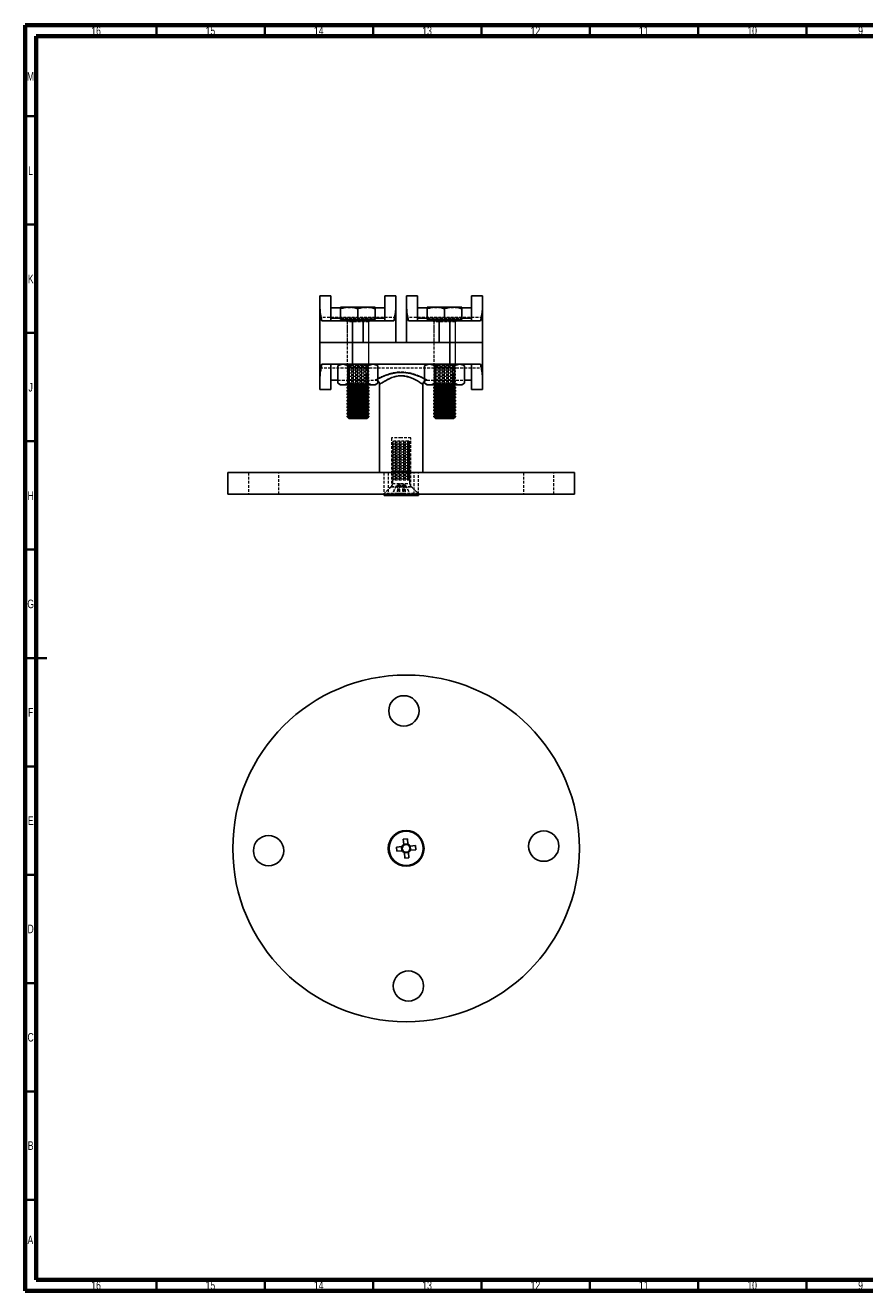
# Model space of a CAD drawing. Header units: millimetres. Extents: x 15 to 836, y 5 to 589.
# Tile 1 of 2: x 15 to 402, y 5 to 589. Entities that reach past the tile are written whole.
import ezdxf

# ---------------------------------------------------------------- set-up
doc = ezdxf.new("R2010")
doc.units = ezdxf.units.MM
doc.linetypes.add('HIDDEN', pattern=[1.905, 1.27, -0.635])
doc.styles.add('SLDTEXTSTYLE0', font='TXT', dxfattribs={"width": 0.75})

msp = doc.modelspace()

# ---------------------------------------------------------------- linework, layer by layer
at = {"color": 7, "linetype": 'Continuous', "lineweight": 70}
for p, q in [((15, 5), (15, 589)), ((15, 589), (836, 589)), ((20, 10), (20, 584)), ((20, 584), (831, 584)), ((831, 10), (20, 10)), ((836, 5), (15, 5))]:
    msp.add_line(p, q, dxfattribs=at)
at = {"color": 7, "linetype": 'Continuous', "lineweight": 35}
for p, q in [((75.5, 584), (75.5, 589)), ((125.5, 584), (125.5, 589)), ((175.5, 584), (175.5, 589)), ((225.5, 584), (225.5, 589)), ((275.5, 584), (275.5, 589)), ((325.5, 584), (325.5, 589)), ((375.5, 584), (375.5, 589)), ((20, 547), (15, 547)), ((20, 497), (15, 497)), ((20, 447), (15, 447)), ((20, 397), (15, 397)), ((20, 347), (15, 347)), ((15, 297), (25, 297)), ((20, 297), (15, 297)), ((20, 247), (15, 247)), ((20, 197), (15, 197)), ((20, 147), (15, 147)), ((20, 97), (15, 97)), ((20, 47), (15, 47)), ((75.5, 10), (75.5, 5)), ((125.5, 10), (125.5, 5)), ((175.5, 10), (175.5, 5)), ((225.5, 10), (225.5, 5)), ((275.5, 10), (275.5, 5)), ((325.5, 10), (325.5, 5)), ((375.5, 10), (375.5, 5))]:
    msp.add_line(p, q, dxfattribs=at)
at = {"color": 7, "linetype": 'Continuous', "lineweight": 25}
for p, q in [((155.98, 464.2), (150.98, 464.2)), ((150.98, 458.52), (150.98, 464.2)), ((155.98, 452.55), (155.98, 464.2)), ((185.98, 464.2), (180.98, 464.2)), ((180.98, 452.55), (180.98, 464.2)), ((185.98, 458.52), (185.98, 464.2)), ((195.98, 464.2), (190.98, 464.2)), ((190.98, 458.52), (190.98, 464.2)), ((195.98, 452.55), (195.98, 464.2)), ((225.98, 464.2), (220.98, 464.2)), ((220.98, 452.55), (220.98, 464.2)), ((225.98, 458.52), (225.98, 464.2)), ((150.98, 442.55), (150.98, 458.52)), ((160.48, 458.63), (155.98, 458.63)), ((160.48, 458.95), (164.48, 458.95)), ((160.48, 453.15), (160.48, 458.24)), ((172.48, 458.95), (164.48, 458.95)), ((168.48, 453.15), (168.48, 458.24)), ((176.48, 458.95), (172.48, 458.95)), ((180.98, 458.63), (176.48, 458.63)), ((176.48, 453.15), (176.48, 458.24)), ((185.98, 458.52), (185.98, 442.55)), ((190.98, 442.55), (190.98, 458.52)), ((200.48, 458.63), (195.98, 458.63)), ((200.48, 458.95), (204.48, 458.95)), ((200.48, 453.15), (200.48, 458.24)), ((212.48, 458.95), (204.48, 458.95)), ((208.48, 453.15), (208.48, 458.24)), ((216.48, 458.95), (212.48, 458.95)), ((220.98, 458.63), (216.48, 458.63)), ((216.48, 453.15), (216.48, 458.24)), ((225.98, 458.52), (225.98, 442.55)), ((151.83, 452.55), (165.98, 452.55)), ((155.98, 453.77), (160.48, 453.77)), ((168.48, 453.15), (160.48, 453.15)), ((161.16, 453.15), (161.16, 452.55)), ((165.98, 452.55), (165.98, 442.55)), ((165.98, 452.55), (170.98, 452.55)), ((176.48, 453.15), (168.48, 453.15)), ((170.98, 442.55), (170.98, 452.55)), ((170.98, 452.55), (185.12, 452.55)), ((175.79, 452.55), (175.79, 453.15)), ((176.48, 453.77), (180.98, 453.77)), ((191.83, 452.55), (205.98, 452.55)), ((195.98, 453.77), (200.48, 453.77)), ((208.48, 453.15), (200.48, 453.15)), ((201.16, 453.15), (201.16, 452.55)), ((205.98, 452.55), (205.98, 442.55)), ((205.98, 452.55), (210.98, 452.55)), ((216.48, 453.15), (208.48, 453.15)), ((210.98, 442.55), (210.98, 452.55)), ((210.98, 452.55), (225.12, 452.55)), ((215.79, 452.55), (215.79, 453.15)), ((216.48, 453.77), (220.98, 453.77)), ((165.98, 442.55), (150.98, 442.55)), ((150.98, 426.59), (150.98, 442.55)), ((165.98, 442.55), (170.98, 442.55)), ((165.98, 442.55), (165.98, 432.55)), ((165.98, 442.55), (210.98, 442.55)), ((205.98, 442.55), (210.98, 442.55)), ((225.98, 442.55), (210.98, 442.55)), ((210.98, 432.55), (210.98, 442.55)), ((225.98, 442.55), (225.98, 426.59)), ((165.98, 432.55), (151.83, 432.55)), ((155.98, 432.55), (155.98, 420.91)), ((160.48, 432.55), (159.24, 431.84)), ((165.98, 432.55), (210.98, 432.55)), ((177.71, 431.84), (176.48, 432.55)), ((200.48, 432.55), (199.24, 431.84)), ((225.12, 432.55), (210.98, 432.55)), ((217.71, 431.84), (216.48, 432.55)), ((220.98, 432.55), (220.98, 420.91)), ((150.98, 420.91), (150.98, 426.59)), ((159.24, 431.84), (159.24, 423.77)), ((163.86, 431.84), (163.86, 423.77)), ((173.1, 431.84), (173.1, 423.77)), ((177.71, 431.84), (177.71, 423.77)), ((199.24, 431.84), (199.24, 423.77)), ((203.86, 431.84), (203.86, 423.77)), ((213.1, 431.84), (213.1, 423.77)), ((217.71, 431.84), (217.71, 423.77)), ((225.98, 420.91), (225.98, 426.59)), ((150.98, 420.91), (155.98, 420.91)), ((155.98, 425.25), (159.24, 425.25)), ((159.24, 423.77), (160.48, 423.05)), ((160.48, 423.05), (161.55, 423.05)), ((168.48, 423.05), (161.55, 423.05)), ((163.48, 423.05), (163.48, 423.03)), ((163.48, 423.03), (164.3, 422.55)), ((163.48, 423.03), (173.48, 423.03)), ((164.3, 422.55), (163.48, 422.07)), ((163.48, 422.07), (163.48, 421.53)), ((163.48, 422.07), (173.48, 422.07)), ((163.48, 421.53), (164.3, 421.05)), ((163.48, 421.53), (173.48, 421.53)), ((164.3, 421.05), (163.48, 420.57)), ((163.48, 420.57), (163.48, 420.03)), ((163.48, 420.57), (173.48, 420.57)), ((164.3, 422.55), (172.65, 422.55)), ((164.3, 421.05), (172.65, 421.05)), ((168.48, 423.05), (175.4, 423.05)), ((172.65, 422.55), (173.48, 423.03)), ((173.48, 422.07), (172.65, 422.55)), ((172.65, 421.05), (173.48, 421.53)), ((173.48, 420.57), (172.65, 421.05)), ((173.48, 423.03), (173.48, 423.05)), ((173.48, 421.53), (173.48, 422.07)), ((173.48, 420.03), (173.48, 420.57)), ((175.4, 423.05), (176.48, 423.05)), ((176.48, 423.05), (177.71, 423.77)), ((178.48, 423.25), (178.48, 382.55)), ((198.48, 382.55), (198.48, 423.26)), ((199.24, 423.77), (200.48, 423.05)), ((200.48, 423.05), (201.55, 423.05)), ((208.48, 423.05), (201.55, 423.05)), ((203.48, 423.05), (203.48, 423.03)), ((203.48, 423.03), (204.3, 422.55)), ((203.48, 423.03), (213.48, 423.03)), ((204.3, 422.55), (203.48, 422.07)), ((203.48, 422.07), (203.48, 421.53)), ((203.48, 422.07), (213.48, 422.07)), ((203.48, 421.53), (204.3, 421.05)), ((203.48, 421.53), (213.48, 421.53)), ((204.3, 421.05), (203.48, 420.57)), ((203.48, 420.57), (203.48, 420.03)), ((203.48, 420.57), (213.48, 420.57)), ((204.3, 422.55), (212.65, 422.55)), ((204.3, 421.05), (212.65, 421.05)), ((208.48, 423.05), (215.4, 423.05)), ((212.65, 422.55), (213.48, 423.03)), ((213.48, 422.07), (212.65, 422.55)), ((212.65, 421.05), (213.48, 421.53)), ((213.48, 420.57), (212.65, 421.05)), ((213.48, 423.03), (213.48, 423.05)), ((213.48, 421.53), (213.48, 422.07)), ((213.48, 420.03), (213.48, 420.57)), ((215.4, 423.05), (216.48, 423.05)), ((216.48, 423.05), (217.71, 423.77)), ((217.71, 425.25), (220.98, 425.25)), ((220.98, 420.91), (225.98, 420.91)), ((163.48, 420.03), (164.3, 419.55)), ((163.48, 420.03), (173.48, 420.03)), ((164.3, 419.55), (163.48, 419.07)), ((163.48, 419.07), (163.48, 418.53)), ((163.48, 419.07), (173.48, 419.07)), ((163.48, 418.53), (164.3, 418.05)), ((163.48, 418.53), (173.48, 418.53)), ((164.3, 418.05), (163.48, 417.57)), ((163.48, 417.57), (163.48, 417.03)), ((163.48, 417.57), (173.48, 417.57)), ((163.48, 417.03), (164.3, 416.55)), ((163.48, 417.03), (173.48, 417.03)), ((164.3, 416.55), (163.48, 416.07)), ((163.48, 416.07), (163.48, 415.53)), ((163.48, 416.07), (173.48, 416.07)), ((163.48, 415.53), (164.3, 415.05)), ((163.48, 415.53), (173.48, 415.53)), ((164.3, 415.05), (163.48, 414.57)), ((164.3, 419.55), (172.65, 419.55)), ((164.3, 418.05), (172.65, 418.05)), ((164.3, 416.55), (172.65, 416.55)), ((164.3, 415.05), (172.65, 415.05)), ((172.65, 419.55), (173.48, 420.03)), ((173.48, 419.07), (172.65, 419.55)), ((172.65, 418.05), (173.48, 418.53)), ((173.48, 417.57), (172.65, 418.05)), ((172.65, 416.55), (173.48, 417.03)), ((173.48, 416.07), (172.65, 416.55)), ((172.65, 415.05), (173.48, 415.53)), ((173.48, 414.57), (172.65, 415.05)), ((173.48, 418.53), (173.48, 419.07)), ((173.48, 417.03), (173.48, 417.57)), ((173.48, 415.53), (173.48, 416.07)), ((203.48, 420.03), (204.3, 419.55)), ((203.48, 420.03), (213.48, 420.03)), ((204.3, 419.55), (203.48, 419.07)), ((203.48, 419.07), (203.48, 418.53)), ((203.48, 419.07), (213.48, 419.07)), ((203.48, 418.53), (204.3, 418.05)), ((203.48, 418.53), (213.48, 418.53)), ((204.3, 418.05), (203.48, 417.57)), ((203.48, 417.57), (203.48, 417.03)), ((203.48, 417.57), (213.48, 417.57)), ((203.48, 417.03), (204.3, 416.55)), ((203.48, 417.03), (213.48, 417.03)), ((204.3, 416.55), (203.48, 416.07)), ((203.48, 416.07), (203.48, 415.53)), ((203.48, 416.07), (213.48, 416.07)), ((203.48, 415.53), (204.3, 415.05)), ((203.48, 415.53), (213.48, 415.53)), ((204.3, 415.05), (203.48, 414.57)), ((204.3, 419.55), (212.65, 419.55)), ((204.3, 418.05), (212.65, 418.05)), ((204.3, 416.55), (212.65, 416.55)), ((204.3, 415.05), (212.65, 415.05)), ((212.65, 419.55), (213.48, 420.03)), ((213.48, 419.07), (212.65, 419.55)), ((212.65, 418.05), (213.48, 418.53)), ((213.48, 417.57), (212.65, 418.05)), ((212.65, 416.55), (213.48, 417.03)), ((213.48, 416.07), (212.65, 416.55)), ((212.65, 415.05), (213.48, 415.53)), ((213.48, 414.57), (212.65, 415.05)), ((213.48, 418.53), (213.48, 419.07)), ((213.48, 417.03), (213.48, 417.57)), ((213.48, 415.53), (213.48, 416.07)), ((163.48, 414.57), (163.48, 414.03)), ((163.48, 414.57), (173.48, 414.57)), ((163.48, 414.03), (164.3, 413.55)), ((163.48, 414.03), (173.48, 414.03)), ((164.3, 413.55), (163.48, 413.07)), ((163.48, 413.07), (163.48, 412.53)), ((163.48, 413.07), (173.48, 413.07)), ((163.48, 412.53), (164.3, 412.05)), ((163.48, 412.53), (173.48, 412.53)), ((164.3, 412.05), (163.48, 411.57)), ((163.48, 411.57), (163.48, 411.03)), ((163.48, 411.57), (173.48, 411.57)), ((163.48, 411.03), (164.3, 410.55)), ((163.48, 411.03), (173.48, 411.03)), ((164.3, 410.55), (163.48, 410.07)), ((163.48, 410.07), (163.48, 409.53)), ((163.48, 410.07), (173.48, 410.07)), ((163.48, 409.53), (164.3, 409.05)), ((163.48, 409.53), (173.48, 409.53)), ((164.3, 409.05), (163.48, 408.57)), ((164.3, 413.55), (172.65, 413.55)), ((164.3, 412.05), (172.65, 412.05)), ((164.3, 410.55), (172.65, 410.55)), ((164.3, 409.05), (172.65, 409.05)), ((172.65, 413.55), (173.48, 414.03)), ((173.48, 413.07), (172.65, 413.55)), ((172.65, 412.05), (173.48, 412.53)), ((173.48, 411.57), (172.65, 412.05)), ((172.65, 410.55), (173.48, 411.03)), ((173.48, 410.07), (172.65, 410.55)), ((172.65, 409.05), (173.48, 409.53)), ((173.48, 408.57), (172.65, 409.05)), ((173.48, 414.03), (173.48, 414.57)), ((173.48, 412.53), (173.48, 413.07)), ((173.48, 411.03), (173.48, 411.57)), ((173.48, 409.53), (173.48, 410.07)), ((203.48, 414.57), (203.48, 414.03)), ((203.48, 414.57), (213.48, 414.57)), ((203.48, 414.03), (204.3, 413.55)), ((203.48, 414.03), (213.48, 414.03)), ((204.3, 413.55), (203.48, 413.07)), ((203.48, 413.07), (203.48, 412.53)), ((203.48, 413.07), (213.48, 413.07)), ((203.48, 412.53), (204.3, 412.05)), ((203.48, 412.53), (213.48, 412.53)), ((204.3, 412.05), (203.48, 411.57)), ((203.48, 411.57), (203.48, 411.03)), ((203.48, 411.57), (213.48, 411.57)), ((203.48, 411.03), (204.3, 410.55)), ((203.48, 411.03), (213.48, 411.03)), ((204.3, 410.55), (203.48, 410.07)), ((203.48, 410.07), (203.48, 409.53)), ((203.48, 410.07), (213.48, 410.07)), ((203.48, 409.53), (204.3, 409.05)), ((203.48, 409.53), (213.48, 409.53)), ((204.3, 409.05), (203.48, 408.57)), ((204.3, 413.55), (212.65, 413.55)), ((204.3, 412.05), (212.65, 412.05)), ((204.3, 410.55), (212.65, 410.55)), ((204.3, 409.05), (212.65, 409.05)), ((212.65, 413.55), (213.48, 414.03)), ((213.48, 413.07), (212.65, 413.55)), ((212.65, 412.05), (213.48, 412.53)), ((213.48, 411.57), (212.65, 412.05)), ((212.65, 410.55), (213.48, 411.03)), ((213.48, 410.07), (212.65, 410.55)), ((212.65, 409.05), (213.48, 409.53)), ((213.48, 408.57), (212.65, 409.05)), ((213.48, 414.03), (213.48, 414.57)), ((213.48, 412.53), (213.48, 413.07)), ((213.48, 411.03), (213.48, 411.57)), ((213.48, 409.53), (213.48, 410.07)), ((163.48, 408.57), (163.48, 408.38)), ((163.48, 408.57), (173.48, 408.57)), ((163.48, 408.38), (164.3, 407.55)), ((163.48, 408.38), (173.48, 408.38)), ((164.3, 407.55), (172.65, 407.55)), ((172.65, 407.55), (173.48, 408.38)), ((173.48, 408.38), (173.48, 408.57)), ((203.48, 408.57), (203.48, 408.38)), ((203.48, 408.57), (213.48, 408.57)), ((203.48, 408.38), (204.3, 407.55)), ((203.48, 408.38), (213.48, 408.38)), ((204.3, 407.55), (212.65, 407.55)), ((212.65, 407.55), (213.48, 408.38)), ((213.48, 408.38), (213.48, 408.57)), ((108.48, 382.55), (108.48, 372.55)), ((268.48, 382.55), (108.48, 382.55)), ((268.48, 372.55), (268.48, 382.55)), ((268.48, 372.55), (108.48, 372.55)), ((180.58, 372.55), (180.58, 372.01)), ((196.38, 372.01), (180.58, 372.01)), ((196.38, 372.01), (196.38, 372.55)), ((191.38, 213.58), (189.45, 213.43)), ((189.45, 213.43), (189.64, 210.93)), ((189.63, 211.04), (191.56, 211.19)), ((191.57, 211.08), (191.38, 213.58)), ((195.06, 210.42), (192.56, 210.23)), ((195.21, 208.49), (195.06, 210.42)), ((188.78, 209.94), (186.29, 209.74)), ((186.29, 209.74), (186.43, 207.81)), ((186.43, 207.81), (188.93, 208.01)), ((188.82, 208), (188.67, 209.93)), ((189.93, 207.15), (190.12, 204.66)), ((191.87, 207.19), (189.94, 207.04)), ((190.12, 204.66), (192.05, 204.8)), ((192.05, 204.8), (191.86, 207.3)), ((192.67, 210.24), (192.82, 208.3)), ((192.71, 208.3), (195.21, 208.49))]:
    msp.add_line(p, q, dxfattribs=at)
at = {"color": 7, "linetype": 'HIDDEN', "lineweight": 18}
for p, q in [((176.48, 458.63), (160.48, 458.63)), ((216.48, 458.63), (200.48, 458.63)), ((185.98, 454.2), (150.98, 454.2)), ((180.98, 453.77), (155.98, 453.77)), ((160.48, 453.77), (176.48, 453.77)), ((163.48, 452.55), (163.48, 442.55)), ((173.48, 452.15), (163.48, 452.15)), ((163.48, 452.15), (163.48, 432.03)), ((165.98, 442.55), (165.98, 452.55)), ((170.98, 452.55), (170.98, 442.55)), ((173.48, 442.55), (173.48, 452.55)), ((173.48, 432.03), (173.48, 452.15)), ((225.98, 454.2), (190.98, 454.2)), ((220.98, 453.77), (195.98, 453.77)), ((200.48, 453.77), (216.48, 453.77)), ((203.48, 452.55), (203.48, 442.55)), ((213.48, 452.15), (203.48, 452.15)), ((203.48, 452.15), (203.48, 432.03)), ((205.98, 442.55), (205.98, 452.55)), ((210.98, 452.55), (210.98, 442.55)), ((213.48, 442.55), (213.48, 452.55)), ((213.48, 432.03), (213.48, 452.15)), ((163.48, 442.55), (163.48, 432.55)), ((165.98, 432.55), (165.98, 442.55)), ((173.48, 432.55), (173.48, 442.55)), ((203.48, 442.55), (203.48, 432.55)), ((210.98, 442.55), (210.98, 432.55)), ((213.48, 432.55), (213.48, 442.55)), ((163.46, 432.55), (164.23, 432.02)), ((172.73, 432.02), (173.49, 432.55)), ((203.46, 432.55), (204.23, 432.02)), ((212.73, 432.02), (213.49, 432.55)), ((150.98, 430.91), (225.98, 430.91)), ((163.48, 432.03), (173.48, 432.03)), ((163.48, 432.03), (164.3, 431.55)), ((164.3, 431.55), (163.48, 431.07)), ((163.48, 431.07), (173.48, 431.07)), ((163.48, 431.07), (163.48, 430.53)), ((163.48, 430.53), (173.48, 430.53)), ((163.48, 430.53), (164.3, 430.05)), ((164.3, 430.05), (163.48, 429.57)), ((163.48, 429.57), (173.48, 429.57)), ((163.48, 429.57), (163.48, 429.03)), ((163.48, 429.03), (173.48, 429.03)), ((163.48, 429.03), (164.3, 428.55)), ((164.3, 428.55), (163.48, 428.07)), ((163.48, 428.07), (173.48, 428.07)), ((163.48, 428.07), (163.48, 427.53)), ((163.48, 427.53), (173.48, 427.53)), ((163.48, 427.53), (164.3, 427.05)), ((164.3, 427.05), (163.48, 426.57)), ((163.48, 426.57), (173.48, 426.57)), ((163.48, 426.57), (163.48, 426.03)), ((168.48, 432.02), (164.23, 432.02)), ((164.23, 432.02), (164.23, 423.59)), ((164.3, 431.55), (172.65, 431.55)), ((164.3, 430.05), (172.65, 430.05)), ((164.3, 428.55), (172.65, 428.55)), ((164.3, 427.05), (172.65, 427.05)), ((172.73, 432.02), (168.48, 432.02)), ((172.65, 431.55), (173.48, 432.03)), ((173.48, 431.07), (172.65, 431.55)), ((172.65, 430.05), (173.48, 430.53)), ((173.48, 429.57), (172.65, 430.05)), ((172.65, 428.55), (173.48, 429.03)), ((173.48, 428.07), (172.65, 428.55)), ((172.65, 427.05), (173.48, 427.53)), ((173.48, 426.57), (172.65, 427.05)), ((172.73, 423.59), (172.73, 432.02)), ((173.48, 430.53), (173.48, 431.07)), ((173.48, 429.03), (173.48, 429.57)), ((173.48, 427.53), (173.48, 428.07)), ((173.48, 426.03), (173.48, 426.57)), ((203.48, 432.03), (213.48, 432.03)), ((203.48, 432.03), (204.3, 431.55)), ((204.3, 431.55), (203.48, 431.07)), ((203.48, 431.07), (213.48, 431.07)), ((203.48, 431.07), (203.48, 430.53)), ((203.48, 430.53), (213.48, 430.53)), ((203.48, 430.53), (204.3, 430.05)), ((204.3, 430.05), (203.48, 429.57)), ((203.48, 429.57), (213.48, 429.57)), ((203.48, 429.57), (203.48, 429.03)), ((203.48, 429.03), (213.48, 429.03)), ((203.48, 429.03), (204.3, 428.55)), ((204.3, 428.55), (203.48, 428.07)), ((203.48, 428.07), (213.48, 428.07)), ((203.48, 428.07), (203.48, 427.53)), ((203.48, 427.53), (213.48, 427.53)), ((203.48, 427.53), (204.3, 427.05)), ((204.3, 427.05), (203.48, 426.57)), ((203.48, 426.57), (213.48, 426.57)), ((203.48, 426.57), (203.48, 426.03)), ((208.48, 432.02), (204.23, 432.02)), ((204.23, 432.02), (204.23, 423.59)), ((204.3, 431.55), (212.65, 431.55)), ((204.3, 430.05), (212.65, 430.05)), ((204.3, 428.55), (212.65, 428.55)), ((204.3, 427.05), (212.65, 427.05)), ((212.73, 432.02), (208.48, 432.02)), ((212.65, 431.55), (213.48, 432.03)), ((213.48, 431.07), (212.65, 431.55)), ((212.65, 430.05), (213.48, 430.53)), ((213.48, 429.57), (212.65, 430.05)), ((212.65, 428.55), (213.48, 429.03)), ((213.48, 428.07), (212.65, 428.55)), ((212.65, 427.05), (213.48, 427.53)), ((213.48, 426.57), (212.65, 427.05)), ((212.73, 423.59), (212.73, 432.02)), ((213.48, 430.53), (213.48, 431.07)), ((213.48, 429.03), (213.48, 429.57)), ((213.48, 427.53), (213.48, 428.07)), ((213.48, 426.03), (213.48, 426.57)), ((159.24, 425.25), (176.5, 425.25)), ((164.23, 423.59), (163.46, 423.05)), ((163.48, 426.03), (173.48, 426.03)), ((163.48, 426.03), (164.3, 425.55)), ((164.3, 425.55), (163.48, 425.07)), ((163.48, 425.07), (173.48, 425.07)), ((163.48, 425.07), (163.48, 424.53)), ((163.48, 424.53), (173.48, 424.53)), ((163.48, 424.53), (164.3, 424.05)), ((164.3, 424.05), (163.48, 423.57)), ((163.48, 423.57), (173.48, 423.57)), ((163.48, 423.57), (163.48, 423.05)), ((168.48, 423.59), (164.23, 423.59)), ((164.3, 425.55), (172.65, 425.55)), ((164.3, 424.05), (172.65, 424.05)), ((172.73, 423.59), (168.48, 423.59)), ((172.65, 425.55), (173.48, 426.03)), ((173.48, 425.07), (172.65, 425.55)), ((172.65, 424.05), (173.48, 424.53)), ((173.48, 423.57), (172.65, 424.05)), ((173.49, 423.05), (172.73, 423.59)), ((173.48, 424.53), (173.48, 425.07)), ((173.48, 423.05), (173.48, 423.57)), ((176.5, 425.26), (176.51, 425.26)), ((200.45, 425.26), (200.45, 425.26)), ((200.45, 425.25), (217.71, 425.25)), ((204.23, 423.59), (203.46, 423.05)), ((203.48, 426.03), (213.48, 426.03)), ((203.48, 426.03), (204.3, 425.55)), ((204.3, 425.55), (203.48, 425.07)), ((203.48, 425.07), (213.48, 425.07)), ((203.48, 425.07), (203.48, 424.53)), ((203.48, 424.53), (213.48, 424.53)), ((203.48, 424.53), (204.3, 424.05)), ((204.3, 424.05), (203.48, 423.57)), ((203.48, 423.57), (213.48, 423.57)), ((203.48, 423.57), (203.48, 423.05)), ((208.48, 423.59), (204.23, 423.59)), ((204.3, 425.55), (212.65, 425.55)), ((204.3, 424.05), (212.65, 424.05)), ((212.73, 423.59), (208.48, 423.59)), ((212.65, 425.55), (213.48, 426.03)), ((213.48, 425.07), (212.65, 425.55)), ((212.65, 424.05), (213.48, 424.53)), ((213.48, 423.57), (212.65, 424.05)), ((213.49, 423.05), (212.73, 423.59)), ((213.48, 424.53), (213.48, 425.07)), ((213.48, 423.05), (213.48, 423.57)), ((188.48, 398.55), (183.98, 398.55)), ((183.98, 398.55), (183.98, 382.55)), ((192.98, 398.55), (188.48, 398.55)), ((192.98, 382.55), (192.98, 398.55)), ((185.17, 397.01), (184.48, 396.61)), ((192.48, 396.61), (184.48, 396.61)), ((184.48, 396.61), (184.48, 396.16)), ((192.48, 396.16), (184.48, 396.16)), ((184.48, 396.16), (185.17, 395.76)), ((185.17, 395.76), (184.48, 395.36)), ((192.48, 395.36), (184.48, 395.36)), ((184.48, 395.36), (184.48, 394.91)), ((192.48, 394.91), (184.48, 394.91)), ((184.48, 394.91), (185.17, 394.51)), ((185.17, 394.51), (184.48, 394.11)), ((192.48, 394.11), (184.48, 394.11)), ((184.48, 394.11), (184.48, 393.66)), ((192.48, 393.66), (184.48, 393.66)), ((184.48, 393.66), (185.17, 393.26)), ((185.17, 393.26), (184.48, 392.86)), ((192.48, 392.86), (184.48, 392.86)), ((184.48, 392.86), (184.48, 392.41)), ((192.48, 392.41), (184.48, 392.41)), ((184.48, 392.41), (185.17, 392.01)), ((185.17, 392.01), (184.48, 391.61)), ((192.48, 391.61), (184.48, 391.61)), ((184.48, 391.61), (184.48, 391.16)), ((191.79, 397.01), (185.17, 397.01)), ((191.79, 395.76), (185.17, 395.76)), ((191.79, 394.51), (185.17, 394.51)), ((191.79, 393.26), (185.17, 393.26)), ((191.79, 392.01), (185.17, 392.01)), ((192.48, 396.61), (191.79, 397.01)), ((191.79, 395.76), (192.48, 396.16)), ((192.48, 395.36), (191.79, 395.76)), ((191.79, 394.51), (192.48, 394.91)), ((192.48, 394.11), (191.79, 394.51)), ((191.79, 393.26), (192.48, 393.66)), ((192.48, 392.86), (191.79, 393.26)), ((191.79, 392.01), (192.48, 392.41)), ((192.48, 391.61), (191.79, 392.01)), ((192.48, 396.16), (192.48, 396.61)), ((192.48, 394.91), (192.48, 395.36)), ((192.48, 393.66), (192.48, 394.11)), ((192.48, 392.41), (192.48, 392.86)), ((192.48, 391.16), (192.48, 391.61)), ((192.48, 391.16), (184.48, 391.16)), ((184.48, 391.16), (185.17, 390.76)), ((185.17, 390.76), (184.48, 390.36)), ((192.48, 390.36), (184.48, 390.36)), ((184.48, 390.36), (184.48, 389.91)), ((192.48, 389.91), (184.48, 389.91)), ((184.48, 389.91), (185.17, 389.51)), ((185.17, 389.51), (184.48, 389.11)), ((192.48, 389.11), (184.48, 389.11)), ((184.48, 389.11), (184.48, 388.66)), ((192.48, 388.66), (184.48, 388.66)), ((184.48, 388.66), (185.17, 388.26)), ((185.17, 388.26), (184.48, 387.86)), ((192.48, 387.86), (184.48, 387.86)), ((184.48, 387.86), (184.48, 387.41)), ((192.48, 387.41), (184.48, 387.41)), ((184.48, 387.41), (185.17, 387.01)), ((185.17, 387.01), (184.48, 386.61)), ((192.48, 386.61), (184.48, 386.61)), ((184.48, 386.61), (184.48, 386.16)), ((192.48, 386.16), (184.48, 386.16)), ((184.48, 386.16), (185.17, 385.76)), ((185.17, 385.76), (184.48, 385.36)), ((191.79, 390.76), (185.17, 390.76)), ((191.79, 389.51), (185.17, 389.51)), ((191.79, 388.26), (185.17, 388.26)), ((191.79, 387.01), (185.17, 387.01)), ((191.79, 385.76), (185.17, 385.76)), ((191.79, 390.76), (192.48, 391.16)), ((192.48, 390.36), (191.79, 390.76)), ((191.79, 389.51), (192.48, 389.91)), ((192.48, 389.11), (191.79, 389.51)), ((191.79, 388.26), (192.48, 388.66)), ((192.48, 387.86), (191.79, 388.26)), ((191.79, 387.01), (192.48, 387.41)), ((192.48, 386.61), (191.79, 387.01)), ((191.79, 385.76), (192.48, 386.16)), ((192.48, 385.36), (191.79, 385.76)), ((192.48, 389.91), (192.48, 390.36)), ((192.48, 388.66), (192.48, 389.11)), ((192.48, 387.41), (192.48, 387.86)), ((192.48, 386.16), (192.48, 386.61)), ((117.98, 382.55), (117.98, 372.55)), ((131.98, 372.55), (131.98, 382.55)), ((180.43, 382.55), (180.43, 372.55)), ((182.52, 382.55), (182.52, 372.55)), ((183.98, 382.55), (183.98, 376.17)), ((192.48, 385.36), (184.48, 385.36)), ((184.48, 385.36), (184.48, 384.91)), ((192.48, 384.91), (184.48, 384.91)), ((184.48, 384.91), (185.17, 384.51)), ((185.17, 384.51), (184.48, 384.11)), ((192.48, 384.11), (184.48, 384.11)), ((184.48, 384.11), (184.48, 383.66)), ((192.48, 383.66), (184.48, 383.66)), ((184.48, 383.66), (185.17, 383.26)), ((185.17, 383.26), (184.48, 382.86)), ((192.48, 382.86), (184.48, 382.86)), ((184.48, 382.86), (184.48, 382.41)), ((192.48, 382.41), (184.48, 382.41)), ((184.48, 382.41), (185.17, 382.01)), ((185.17, 382.01), (184.48, 381.61)), ((192.48, 381.61), (184.48, 381.61)), ((184.48, 381.61), (184.48, 381.16)), ((192.48, 381.16), (184.48, 381.16)), ((184.48, 381.16), (185.17, 380.76)), ((185.17, 380.76), (184.48, 380.36)), ((192.48, 380.36), (184.48, 380.36)), ((184.48, 380.36), (184.48, 379.91)), ((192.48, 379.91), (184.48, 379.91)), ((184.48, 379.91), (185.17, 379.51)), ((191.79, 384.51), (185.17, 384.51)), ((191.79, 383.26), (185.17, 383.26)), ((191.79, 382.01), (185.17, 382.01)), ((191.79, 380.76), (185.17, 380.76)), ((191.79, 384.51), (192.48, 384.91)), ((192.48, 384.11), (191.79, 384.51)), ((191.79, 383.26), (192.48, 383.66)), ((192.48, 382.86), (191.79, 383.26)), ((191.79, 382.01), (192.48, 382.41)), ((192.48, 381.61), (191.79, 382.01)), ((191.79, 380.76), (192.48, 381.16)), ((192.48, 380.36), (191.79, 380.76)), ((191.79, 379.51), (192.48, 379.91)), ((192.48, 384.91), (192.48, 385.36)), ((192.48, 383.66), (192.48, 384.11)), ((192.48, 382.41), (192.48, 382.86)), ((192.48, 381.16), (192.48, 381.61)), ((192.48, 379.91), (192.48, 380.36)), ((192.98, 376.17), (192.98, 382.55)), ((194.43, 372.55), (194.43, 382.55)), ((196.52, 372.55), (196.52, 382.55)), ((244.97, 382.55), (244.97, 372.55)), ((258.97, 372.55), (258.97, 382.55)), ((183.98, 376.17), (180.23, 372.55)), ((183.87, 376.07), (180.58, 372.89)), ((183.88, 376.07), (193.07, 376.07)), ((183.98, 376.17), (192.98, 376.17)), ((184.02, 372.01), (186.4, 376.81)), ((184.16, 372.01), (186.55, 376.81)), ((185.17, 379.51), (184.48, 379.11)), ((192.48, 379.11), (184.48, 379.11)), ((184.48, 379.11), (184.48, 377.51)), ((184.49, 377.51), (192.46, 377.51)), ((191.79, 379.51), (185.17, 379.51)), ((186.4, 376.81), (186.9, 376.81)), ((188.48, 377.39), (186.68, 376.81)), ((187.36, 376.81), (186.9, 376.81)), ((187.17, 372.01), (187.36, 376.81)), ((187.36, 376.81), (189.29, 376.81)), ((187.85, 372.01), (187.66, 376.81)), ((190.27, 376.81), (188.48, 377.39)), ((189.1, 372.01), (189.29, 376.81)), ((189.29, 376.81), (189.33, 376.81)), ((189.91, 376.81), (189.33, 376.81)), ((189.78, 372.01), (189.6, 376.81)), ((189.91, 376.81), (190.4, 376.81)), ((192.79, 372.01), (190.4, 376.81)), ((190.4, 376.81), (190.55, 376.81)), ((192.94, 372.01), (190.55, 376.81)), ((192.48, 379.11), (191.79, 379.51)), ((192.48, 377.51), (192.48, 379.11)), ((196.73, 372.55), (192.98, 376.17)), ((196.38, 372.89), (193.09, 376.07)), ((196.38, 372.89), (180.58, 372.89)), ((180.58, 372.89), (180.58, 372.55)), ((196.38, 372.55), (196.38, 372.89))]:
    msp.add_line(p, q, dxfattribs=at)
at = {"color": 7, "linetype": 'HIDDEN', "lineweight": 18, "flags": 128}
msp.add_lwpolyline([(200.45, 425.26), (200.45, 425.27), (200.23, 425.39), (200.06, 425.49), (199.39, 425.85), (198.42, 426.34), (198.19, 426.46), (196.93, 427.03), (195.43, 427.64), (193.96, 428.13), (192.34, 428.55), (190.62, 428.84), (188.79, 428.97), (186.91, 428.91), (185.02, 428.63), (183.05, 428.15), (181.21, 427.52), (179.83, 426.95), (178.61, 426.38), (177.75, 425.95), (177.08, 425.59), (176.66, 425.36), (176.48, 425.25), (176.48, 425.25)], dxfattribs=at)
at = {"color": 7, "linetype": 'Continuous', "lineweight": 25}
for centre, radius in [((190.75, 209.12), 80), ((189.7, 272.61), 7), ((190.75, 209.12), 8.25), ((190.75, 209.12), 7.9), ((254.24, 210.16), 7), ((127.26, 208.07), 7), ((191.79, 145.63), 7)]:
    msp.add_circle(centre, radius, dxfattribs=at)
at = {"color": 7, "linetype": 'HIDDEN', "lineweight": 18}
for centre, radius, start, end in [((163.08, 452.15), 0.4, 0, 90), ((173.88, 452.15), 0.4, 90, 180), ((203.08, 452.15), 0.4, 0, 90), ((213.88, 452.15), 0.4, 90, 180), ((182.48, 377.51), 2, 314, 0), ((194.48, 377.51), 2, 180, 226)]:
    msp.add_arc(centre, radius, start, end, dxfattribs=at)
at = {"color": 7, "linetype": 'Continuous', "lineweight": 25}
for radius, start, end in [(2.13, 121.42618, 157.35479), (1.79, 127.04629, 151.73468), (1.79, 61.73468, 127.04629), (2.13, 31.42618, 67.35479), (1.79, 37.04629, 61.73468), (2.13, 211.42618, 247.35479), (1.79, 151.73468, 217.04629), (1.79, 217.04629, 241.73468), (1.79, 241.73468, 307.04629), (1.79, 307.04629, 331.73468), (2.13, 301.42618, 337.35479), (1.79, 331.73468, 37.04629)]:
    msp.add_arc((190.75, 209.12), radius, start, end, dxfattribs=at)
for points, knots in [([(150.98, 458.52), (150.99, 458.09), (151.02, 457.23), (151.21, 455.78), (151.49, 454.23), (151.72, 453.11), (151.83, 452.55)], [0, 0, 0, 0, 0.245354, 0.490785, 0.74537, 1, 1, 1, 1]), ([(160.48, 458.24), (161.13, 458.44), (162.44, 458.84), (163.79, 458.92), (164.48, 458.95)], [0, 0, 0, 0, 0.495458, 1, 1, 1, 1]), ([(160.48, 458.95), (160.48, 458.94), (160.48, 458.91), (160.48, 458.68), (160.48, 458.39), (160.48, 458.24)], [0, 0, 0, 0, 0.268407, 0.632373, 1, 1, 1, 1]), ([(164.48, 458.95), (164.57, 458.95), (165.29, 458.95), (166.64, 458.79), (167.86, 458.42), (168.48, 458.24)], [0, 0, 0, 0, 0.070086, 0.530782, 1, 1, 1, 1]), ([(168.48, 458.24), (169.13, 458.44), (170.44, 458.84), (171.79, 458.92), (172.48, 458.95)], [0, 0, 0, 0, 0.495458, 1, 1, 1, 1]), ([(172.48, 458.95), (172.57, 458.95), (173.29, 458.95), (174.64, 458.79), (175.86, 458.42), (176.48, 458.24)], [0, 0, 0, 0, 0.070086, 0.530782, 1, 1, 1, 1]), ([(176.48, 458.24), (176.48, 458.38), (176.48, 458.68), (176.48, 458.91), (176.48, 458.94), (176.48, 458.95)], [0, 0, 0, 0, 0.364252, 0.731593, 1, 1, 1, 1]), ([(185.12, 452.55), (185.23, 453.09), (185.45, 454.17), (185.73, 455.71), (185.93, 457.18), (185.96, 458.07), (185.98, 458.52)], [0, 0, 0, 0, 0.245835, 0.491633, 0.745861, 1, 1, 1, 1]), ([(190.98, 458.52), (190.99, 458.09), (191.02, 457.23), (191.21, 455.78), (191.49, 454.23), (191.72, 453.11), (191.83, 452.55)], [0, 0, 0, 0, 0.245354, 0.490785, 0.74537, 1, 1, 1, 1]), ([(200.48, 458.24), (201.13, 458.44), (202.44, 458.84), (203.79, 458.92), (204.48, 458.95)], [0, 0, 0, 0, 0.495458, 1, 1, 1, 1]), ([(200.48, 458.95), (200.48, 458.94), (200.48, 458.91), (200.48, 458.68), (200.48, 458.39), (200.48, 458.24)], [0, 0, 0, 0, 0.268407, 0.632373, 1, 1, 1, 1]), ([(204.48, 458.95), (204.57, 458.95), (205.29, 458.95), (206.64, 458.79), (207.86, 458.42), (208.48, 458.24)], [0, 0, 0, 0, 0.070086, 0.530782, 1, 1, 1, 1]), ([(208.48, 458.24), (209.13, 458.44), (210.44, 458.84), (211.79, 458.92), (212.48, 458.95)], [0, 0, 0, 0, 0.495458, 1, 1, 1, 1]), ([(212.48, 458.95), (212.57, 458.95), (213.29, 458.95), (214.64, 458.79), (215.86, 458.42), (216.48, 458.24)], [0, 0, 0, 0, 0.070086, 0.530782, 1, 1, 1, 1]), ([(216.48, 458.24), (216.48, 458.38), (216.48, 458.68), (216.48, 458.91), (216.48, 458.94), (216.48, 458.95)], [0, 0, 0, 0, 0.364252, 0.731593, 1, 1, 1, 1]), ([(225.12, 452.55), (225.23, 453.09), (225.45, 454.17), (225.73, 455.71), (225.93, 457.18), (225.96, 458.07), (225.98, 458.52)], [0, 0, 0, 0, 0.245835, 0.491633, 0.745861, 1, 1, 1, 1]), ([(151.83, 432.55), (151.72, 432.01), (151.5, 430.93), (151.23, 429.4), (151.02, 427.93), (150.99, 427.03), (150.98, 426.59)], [0, 0, 0, 0, 0.245835, 0.491633, 0.745861, 1, 1, 1, 1]), ([(159.24, 431.84), (159.61, 432.04), (160.37, 432.44), (161.15, 432.52), (161.55, 432.55)], [0, 0, 0, 0, 0.495458, 1, 1, 1, 1]), ([(161.55, 432.55), (161.6, 432.55), (162.02, 432.55), (162.8, 432.39), (163.5, 432.02), (163.86, 431.84)], [0, 0, 0, 0, 0.070086, 0.530782, 1, 1, 1, 1]), ([(168.48, 432.55), (168.06, 432.54), (167.07, 432.51), (165.52, 432.28), (164.41, 431.99), (163.86, 431.84)], [0, 0, 0, 0, 0.268407, 0.632373, 1, 1, 1, 1]), ([(173.1, 431.84), (172.71, 431.94), (171.76, 432.2), (170.22, 432.49), (169.06, 432.53), (168.48, 432.55)], [0, 0, 0, 0, 0.257243, 0.62638, 1, 1, 1, 1]), ([(173.1, 431.84), (173.47, 432.04), (174.23, 432.44), (175.01, 432.52), (175.4, 432.55)], [0, 0, 0, 0, 0.495458, 1, 1, 1, 1]), ([(175.4, 432.55), (175.46, 432.55), (175.87, 432.55), (176.66, 432.39), (177.36, 432.02), (177.71, 431.84)], [0, 0, 0, 0, 0.070086, 0.530782, 1, 1, 1, 1]), ([(199.24, 431.84), (199.61, 432.04), (200.37, 432.44), (201.15, 432.52), (201.55, 432.55)], [0, 0, 0, 0, 0.495458, 1, 1, 1, 1]), ([(201.55, 432.55), (201.6, 432.55), (202.02, 432.55), (202.8, 432.39), (203.5, 432.02), (203.86, 431.84)], [0, 0, 0, 0, 0.070086, 0.530782, 1, 1, 1, 1]), ([(208.48, 432.55), (208.06, 432.54), (207.07, 432.51), (205.52, 432.28), (204.41, 431.99), (203.86, 431.84)], [0, 0, 0, 0, 0.268407, 0.632373, 1, 1, 1, 1]), ([(213.1, 431.84), (212.71, 431.94), (211.76, 432.2), (210.22, 432.49), (209.06, 432.53), (208.48, 432.55)], [0, 0, 0, 0, 0.257243, 0.62638, 1, 1, 1, 1]), ([(213.1, 431.84), (213.47, 432.04), (214.23, 432.44), (215.01, 432.52), (215.4, 432.55)], [0, 0, 0, 0, 0.495458, 1, 1, 1, 1]), ([(215.4, 432.55), (215.46, 432.55), (215.87, 432.55), (216.66, 432.39), (217.36, 432.02), (217.71, 431.84)], [0, 0, 0, 0, 0.070086, 0.530782, 1, 1, 1, 1]), ([(225.98, 426.59), (225.96, 427.02), (225.93, 427.88), (225.74, 429.33), (225.46, 430.87), (225.23, 431.99), (225.12, 432.55)], [0, 0, 0, 0, 0.245354, 0.490785, 0.74537, 1, 1, 1, 1]), ([(177.71, 425.87), (177.77, 425.89), (178.11, 426.07), (179.02, 426.5), (180.36, 427.08), (181.81, 427.62), (183.32, 428.09), (184.84, 428.46), (186.44, 428.71), (187.67, 428.8), (188.35, 428.8), (188.48, 428.8)], [0, 0, 0, 0, 0.031657, 0.188921, 0.330892, 0.476199, 0.599181, 0.724319, 0.846505, 0.971394, 1, 1, 1, 1]), ([(188.48, 427.2), (188.37, 427.2), (187.81, 427.2), (186.78, 427.1), (185.45, 426.82), (184.17, 426.41), (182.92, 425.89), (181.72, 425.28), (180.59, 424.63), (179.63, 424.02), (178.97, 423.58), (178.6, 423.32), (178.48, 423.24), (178.48, 423.25), (178.48, 423.25)], [0, 0, 0, 0, 0.019633, 0.103777, 0.190612, 0.278187, 0.367634, 0.472375, 0.579483, 0.693838, 0.812231, 0.897697, 0.985584, 1, 1, 1, 1]), ([(188.48, 428.8), (188.96, 428.79), (189.94, 428.77), (191.58, 428.56), (193.37, 428.18), (194.63, 427.79), (195.77, 427.39), (196.79, 427), (198.01, 426.46), (198.83, 426.07), (199.15, 425.91), (199.24, 425.87)], [0, 0, 0, 0, 0.108581, 0.21916, 0.37557, 0.536804, 0.546152, 0.687673, 0.832432, 0.954569, 1, 1, 1, 1]), ([(198.46, 423.26), (198.46, 423.26), (198.48, 423.24), (198.43, 423.27), (198.29, 423.37), (197.87, 423.65), (197.26, 424.06), (196.45, 424.58), (195.42, 425.18), (194.15, 425.84), (192.65, 426.48), (191.13, 426.92), (189.71, 427.16), (188.89, 427.19), (188.48, 427.2)], [0, 0, 0, 0, 0.021732, 0.04619, 0.134522, 0.2256, 0.316863, 0.410293, 0.51389, 0.619849, 0.733095, 0.85032, 0.924236, 1, 1, 1, 1]), ([(159.24, 423.77), (159.61, 423.57), (160.37, 423.16), (161.15, 423.09), (161.55, 423.05)], [0, 0, 0, 0, 0.495458, 1, 1, 1, 1]), ([(161.55, 423.05), (161.6, 423.05), (162.02, 423.06), (162.8, 423.22), (163.5, 423.58), (163.86, 423.77)], [0, 0, 0, 0, 0.070086, 0.530782, 1, 1, 1, 1]), ([(168.48, 423.05), (168.06, 423.06), (167.07, 423.09), (165.52, 423.33), (164.41, 423.62), (163.86, 423.77)], [0, 0, 0, 0, 0.268407, 0.632373, 1, 1, 1, 1]), ([(173.1, 423.77), (172.71, 423.66), (171.76, 423.41), (170.22, 423.12), (169.06, 423.07), (168.48, 423.05)], [0, 0, 0, 0, 0.257243, 0.62638, 1, 1, 1, 1]), ([(173.1, 423.77), (173.47, 423.57), (174.23, 423.16), (175.01, 423.09), (175.4, 423.05)], [0, 0, 0, 0, 0.495458, 1, 1, 1, 1]), ([(175.4, 423.05), (175.46, 423.05), (175.87, 423.06), (176.66, 423.22), (177.36, 423.58), (177.71, 423.77)], [0, 0, 0, 0, 0.070086, 0.530782, 1, 1, 1, 1]), ([(177.71, 424.84), (177.73, 424.84), (177.89, 424.74), (178.14, 424.44), (178.39, 423.97), (178.49, 423.55), (178.48, 423.32), (178.48, 423.25)], [0, 0, 0, 0, 0.02313, 0.305256, 0.620792, 0.892954, 1, 1, 1, 1]), ([(198.48, 423.26), (198.47, 423.36), (198.47, 423.63), (198.6, 424.06), (198.86, 424.51), (199.11, 424.74), (199.24, 424.85)], [0, 0, 0, 0, 0.157923, 0.440807, 0.728573, 1, 1, 1, 1]), ([(199.24, 423.77), (199.61, 423.57), (200.37, 423.16), (201.15, 423.09), (201.55, 423.05)], [0, 0, 0, 0, 0.495458, 1, 1, 1, 1]), ([(201.55, 423.05), (201.6, 423.05), (202.02, 423.06), (202.8, 423.22), (203.5, 423.58), (203.86, 423.77)], [0, 0, 0, 0, 0.070086, 0.530782, 1, 1, 1, 1]), ([(208.48, 423.05), (208.06, 423.06), (207.07, 423.09), (205.52, 423.33), (204.41, 423.62), (203.86, 423.77)], [0, 0, 0, 0, 0.268407, 0.632373, 1, 1, 1, 1]), ([(213.1, 423.77), (212.71, 423.66), (211.76, 423.41), (210.22, 423.12), (209.06, 423.07), (208.48, 423.05)], [0, 0, 0, 0, 0.257243, 0.62638, 1, 1, 1, 1]), ([(213.1, 423.77), (213.47, 423.57), (214.23, 423.16), (215.01, 423.09), (215.4, 423.05)], [0, 0, 0, 0, 0.495458, 1, 1, 1, 1]), ([(215.4, 423.05), (215.46, 423.05), (215.87, 423.06), (216.66, 423.22), (217.36, 423.58), (217.71, 423.77)], [0, 0, 0, 0, 0.070086, 0.530782, 1, 1, 1, 1]), ([(189.64, 210.93), (189.65, 210.83), (189.66, 210.7), (189.67, 210.57), (189.67, 210.55)], [0, 0, 0, 0, 0.826761, 1, 1, 1, 1]), ([(191.6, 210.7), (191.59, 210.79), (191.58, 210.92), (191.57, 211.04), (191.57, 211.08)], [0, 0, 0, 0, 0.696438, 1, 1, 1, 1]), ([(189.17, 209.97), (189.08, 209.96), (188.95, 209.95), (188.82, 209.94), (188.78, 209.94)], [0, 0, 0, 0, 0.696438, 1, 1, 1, 1]), ([(188.93, 208.01), (189.03, 208.01), (189.16, 208.02), (189.29, 208.03), (189.32, 208.04)], [0, 0, 0, 0, 0.826761, 1, 1, 1, 1]), ([(189.9, 207.54), (189.91, 207.45), (189.92, 207.31), (189.92, 207.19), (189.93, 207.15)], [0, 0, 0, 0, 0.696438, 1, 1, 1, 1]), ([(191.86, 207.3), (191.85, 207.4), (191.84, 207.53), (191.83, 207.66), (191.83, 207.68)], [0, 0, 0, 0, 0.826761, 1, 1, 1, 1]), ([(192.56, 210.23), (192.46, 210.22), (192.33, 210.21), (192.2, 210.2), (192.18, 210.2)], [0, 0, 0, 0, 0.826761, 1, 1, 1, 1]), ([(192.33, 208.27), (192.42, 208.27), (192.55, 208.28), (192.68, 208.29), (192.71, 208.3)], [0, 0, 0, 0, 0.696438, 1, 1, 1, 1])]:
    msp.add_open_spline(points, degree=3, knots=knots, dxfattribs=at)
at = {"color": 7, "linetype": 'HIDDEN', "lineweight": 18}
for points, knots in [([(178.48, 423.25), (178.48, 423.25), (178.47, 423.25), (178.59, 423.35), (178.95, 423.61), (179.5, 424.01), (180.25, 424.52), (181.22, 425.12), (182.43, 425.8), (183.87, 426.47), (185.4, 427), (186.91, 427.31), (187.98, 427.4), (189.1, 427.39), (190.25, 427.28), (191.7, 426.95), (193.06, 426.47), (194.34, 425.89), (195.54, 425.24), (196.62, 424.57), (197.53, 423.95), (198.13, 423.52), (198.43, 423.29), (198.45, 423.27), (198.46, 423.26)], [0, 0, 0, 0, 0.010314, 0.054797, 0.10071, 0.14601, 0.192406, 0.243684, 0.296105, 0.3531, 0.411953, 0.453927, 0.497232, 0.510381, 0.556225, 0.603887, 0.650366, 0.697927, 0.750953, 0.805206, 0.862158, 0.921223, 0.965352, 1, 1, 1, 1]), ([(176.51, 425.26), (176.52, 425.27), (176.54, 425.27), (176.78, 425.4), (177.15, 425.59), (177.47, 425.75), (177.71, 425.87)], [0, 0, 0, 0, 0.212379, 0.555026, 0.659893, 1, 1, 1, 1]), ([(176.51, 425.26), (176.64, 425.26), (176.93, 425.24), (177.34, 425.1), (177.59, 424.93), (177.71, 424.84)], [0, 0, 0, 0, 0.315408, 0.653272, 1, 1, 1, 1]), ([(199.24, 425.87), (199.41, 425.78), (199.82, 425.58), (200.22, 425.37), (200.47, 425.25), (200.45, 425.26), (200.45, 425.26)], [0, 0, 0, 0, 0.21863, 0.540283, 0.872024, 1, 1, 1, 1]), ([(199.24, 424.85), (199.24, 424.85), (199.36, 424.96), (199.63, 425.1), (200.01, 425.23), (200.29, 425.27), (200.43, 425.26), (200.45, 425.26)], [0, 0, 0, 0, 0.015586, 0.363457, 0.675269, 0.954317, 1, 1, 1, 1]), ([(186.9, 376.81), (186.81, 375.69), (186.67, 374.09), (186.55, 372.49), (186.51, 372.01)], [0, 0, 0, 0, 0.696438, 1, 1, 1, 1]), ([(186.66, 372.01), (186.76, 373.33), (186.89, 374.93), (187.02, 376.53), (187.04, 376.81)], [0, 0, 0, 0, 0.826761, 1, 1, 1, 1]), ([(187.37, 372.01), (187.37, 373.33), (187.38, 374.93), (187.39, 376.53), (187.4, 376.81)], [0, 0, 0, 0, 0.826761, 1, 1, 1, 1]), ([(187.63, 376.81), (187.63, 375.69), (187.64, 374.09), (187.65, 372.49), (187.66, 372.01)], [0, 0, 0, 0, 0.696438, 1, 1, 1, 1]), ([(189.33, 376.81), (189.32, 375.69), (189.31, 374.09), (189.3, 372.49), (189.3, 372.01)], [0, 0, 0, 0, 0.696438, 1, 1, 1, 1]), ([(189.59, 372.01), (189.58, 373.33), (189.57, 374.93), (189.56, 376.53), (189.56, 376.81)], [0, 0, 0, 0, 0.826761, 1, 1, 1, 1]), ([(190.29, 372.01), (190.19, 373.33), (190.06, 374.93), (189.93, 376.53), (189.91, 376.81)], [0, 0, 0, 0, 0.826761, 1, 1, 1, 1]), ([(190.06, 376.81), (190.15, 375.69), (190.28, 374.09), (190.4, 372.49), (190.44, 372.01)], [0, 0, 0, 0, 0.696438, 1, 1, 1, 1])]:
    msp.add_open_spline(points, degree=3, knots=knots, dxfattribs=at)

# ---------------------------------------------------------------- texts
at = {"color": 7, "linetype": 'Continuous', "lineweight": 0, "attachment_point": 2, "style": 'SLDTEXTSTYLE0'}
for s, insert, char_height in [('16', (47.67, 588.45), 3.969), ('15', (100.42, 588.45), 3.969), ('14', (150.42, 588.45), 3.969), ('13', (200.42, 588.45), 3.969), ('12', (250.42, 588.45), 3.969), ('11', (300.42, 588.45), 3.969), ('10', (350.42, 588.45), 3.969), ('9', (400.46, 588.45), 3.97), ('M', (17.36, 567.45), 3.97), ('L', (17.45, 523.95), 3.97), ('K', (17.49, 473.95), 3.97), ('J', (17.47, 423.95), 3.97), ('H', (17.49, 373.95), 3.97), ('G', (17.49, 323.95), 3.97), ('F', (17.46, 273.95), 3.97), ('E', (17.51, 223.95), 3.97), ('D', (17.45, 173.95), 3.97), ('C', (17.46, 123.95), 3.97), ('B', (17.47, 73.95), 3.97), ('A', (17.34, 30.45), 3.97), ('16', (47.67, 9.45), 3.969), ('15', (100.42, 9.45), 3.969), ('14', (150.42, 9.45), 3.969), ('13', (200.42, 9.45), 3.969), ('12', (250.42, 9.45), 3.969), ('11', (300.42, 9.45), 3.969), ('10', (350.42, 9.45), 3.969), ('9', (400.46, 9.45), 3.97)]:
    msp.add_mtext(s, dxfattribs=dict(at, insert=insert, char_height=char_height))

doc.saveas('drawing.dxf')
